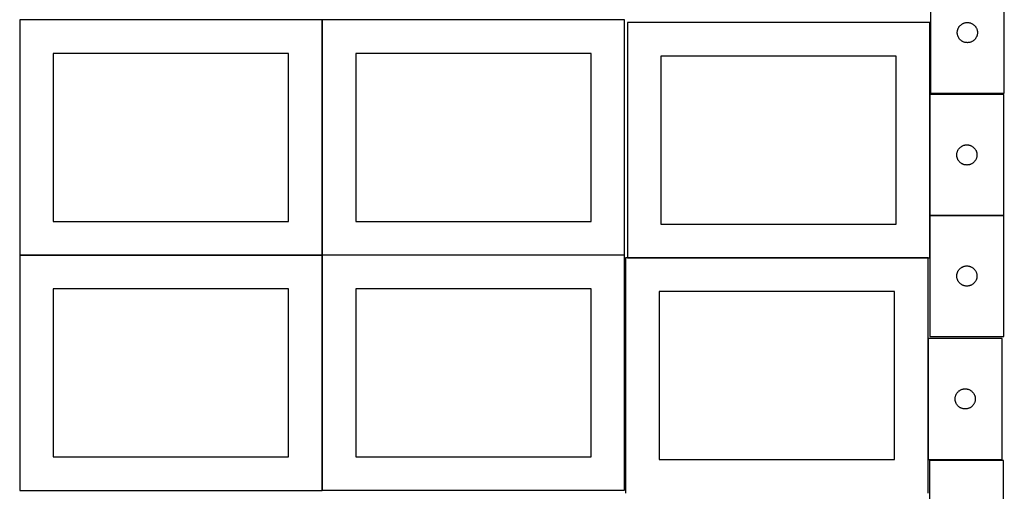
# Model space of a CAD drawing. Header units: millimetres. Extents: x 7 to 1493, y 7 to 2993.
# Tile 4 of 15: x 7 to 1472, y 1411 to 2113. Entities that reach past the tile are written whole.
import ezdxf

# ---------------------------------------------------------------- set-up
doc = ezdxf.new("R2010")
doc.units = ezdxf.units.MM
doc.layers.add('COMMON', color=5, linetype='CONTINUOUS', true_color=0x0000ff)
doc.layers.add('CUT', color=7, linetype='CONTINUOUS', true_color=0x000000)

msp = doc.modelspace()

# ---------------------------------------------------------------- linework, layer by layer
at = {"layer": 'COMMON'}
for p, q in [((456.624736, 1762.87521), (456.624736, 2112.823825)), ((818.672178, 2112.975211), (568.672178, 2112.975211)), ((1360.89158, 2001.772524), (1360.89158, 1821.772524)), ((1360.89158, 1821.572523), (1360.89158, 1758.798435)), ((1470.991581, 1821.672524), (1360.991581, 1821.672524)), ((456.524735, 1762.723825), (6.524735, 1762.723825)), ((456.624736, 1412.675209), (456.624736, 1762.623824)), ((906.724736, 1762.77521), (456.724736, 1762.77521)), ((1358.249577, 1758.698435), (910.79158, 1758.698435))]:
    msp.add_line(p, q, dxfattribs=at)
at = {"layer": 'CUT'}
for p, q in [((1361.699942, 2183.828432), (1361.699942, 2003.828432)), ((1471.699942, 2003.828432), (1471.699942, 2183.828432)), ((456.524735, 2112.823825), (6.524735, 2112.823825)), ((6.524735, 2112.823825), (6.524735, 1762.823825)), ((456.524735, 1762.823825), (456.524735, 2112.823825)), ((906.724736, 2112.87521), (456.724736, 2112.87521)), ((456.724736, 2112.87521), (456.724736, 1762.87521)), ((906.724736, 1762.87521), (906.724736, 2112.87521)), ((1360.79158, 2108.798435), (910.79158, 2108.798435)), ((910.79158, 2108.798435), (910.79158, 1758.798435)), ((1360.79158, 1758.798435), (1360.79158, 2108.798435)), ((1401.744679, 2094.986064), (1401.824101, 2095.754407)), ((1401.824101, 2095.754407), (1401.942972, 2096.517644)), ((1401.942972, 2096.517644), (1402.100976, 2097.273748)), ((1402.100976, 2097.273748), (1402.297693, 2098.020717)), ((1402.297693, 2098.020717), (1402.532603, 2098.756568)), ((1402.532603, 2098.756568), (1402.805082, 2099.479351)), ((1402.805082, 2099.479351), (1403.114408, 2100.187148)), ((1403.114408, 2100.187148), (1403.45976, 2100.878083)), ((1403.45976, 2100.878083), (1403.840222, 2101.550324)), ((1403.840222, 2101.550324), (1404.254786, 2102.202088)), ((1404.254786, 2102.202088), (1404.702353, 2102.831646)), ((1404.702353, 2102.831646), (1405.181735, 2103.43733)), ((1405.181735, 2103.43733), (1405.691661, 2104.017532)), ((1405.691661, 2104.017532), (1406.230779, 2104.570715)), ((1406.230779, 2104.570715), (1406.79766, 2105.095411)), ((1406.79766, 2105.095411), (1407.390799, 2105.590229)), ((1407.390799, 2105.590229), (1408.008625, 2106.053857)), ((1408.008625, 2106.053857), (1408.649499, 2106.485066)), ((1408.649499, 2106.485066), (1409.311721, 2106.882711)), ((1409.311721, 2106.882711), (1409.993535, 2107.245738)), ((1409.993535, 2107.245738), (1410.693133, 2107.573186)), ((1410.693133, 2107.573186), (1411.40866, 2107.864184)), ((1411.40866, 2107.864184), (1412.138219, 2108.117963)), ((1412.138219, 2108.117963), (1412.879875, 2108.333848)), ((1412.879875, 2108.333848), (1413.631661, 2108.511267)), ((1413.631661, 2108.511267), (1414.391583, 2108.649751)), ((1414.391583, 2108.649751), (1415.157627, 2108.74893)), ((1415.157627, 2108.74893), (1415.92776, 2108.808544)), ((1415.92776, 2108.808544), (1416.699942, 2108.828432)), ((1416.699942, 2108.828432), (1417.472123, 2108.808544)), ((1417.472123, 2108.808544), (1418.242257, 2108.74893)), ((1418.242257, 2108.74893), (1419.0083, 2108.649751)), ((1419.0083, 2108.649751), (1419.768223, 2108.511267)), ((1419.768223, 2108.511267), (1420.520008, 2108.333848)), ((1420.520008, 2108.333848), (1421.261664, 2108.117963)), ((1421.261664, 2108.117963), (1421.991223, 2107.864184)), ((1421.991223, 2107.864184), (1422.70675, 2107.573186)), ((1422.70675, 2107.573186), (1423.406348, 2107.245738)), ((1423.406348, 2107.245738), (1424.088163, 2106.882711)), ((1424.088163, 2106.882711), (1424.750384, 2106.485066)), ((1424.750384, 2106.485066), (1425.391258, 2106.053857)), ((1425.391258, 2106.053857), (1426.009084, 2105.590229)), ((1426.009084, 2105.590229), (1426.602223, 2105.095411)), ((1426.602223, 2105.095411), (1427.169104, 2104.570715)), ((1427.169104, 2104.570715), (1427.708222, 2104.017532)), ((1427.708222, 2104.017532), (1428.218148, 2103.43733)), ((1428.218148, 2103.43733), (1428.69753, 2102.831646)), ((1428.69753, 2102.831646), (1429.145097, 2102.202088)), ((1429.145097, 2102.202088), (1429.559661, 2101.550324)), ((1429.559661, 2101.550324), (1429.940124, 2100.878083)), ((1429.940124, 2100.878083), (1430.285476, 2100.187148)), ((1430.285476, 2100.187148), (1430.594801, 2099.479351)), ((1430.594801, 2099.479351), (1430.86728, 2098.756568)), ((1430.86728, 2098.756568), (1431.10219, 2098.020717)), ((1431.10219, 2098.020717), (1431.298907, 2097.273748)), ((1431.298907, 2097.273748), (1431.456911, 2096.517644)), ((1431.456911, 2096.517644), (1431.575782, 2095.754407)), ((1431.575782, 2095.754407), (1431.655204, 2094.986064)), ((1401.704915, 2094.214651), (1401.744679, 2094.986064)), ((1401.704915, 2093.442213), (1401.704915, 2094.214651)), ((1401.744679, 2092.6708), (1401.704915, 2093.442213)), ((1401.824101, 2091.902457), (1401.744679, 2092.6708)), ((1401.942972, 2091.139221), (1401.824101, 2091.902457)), ((1402.100976, 2090.383116), (1401.942972, 2091.139221)), ((1402.297693, 2089.636148), (1402.100976, 2090.383116)), ((1402.532603, 2088.900296), (1402.297693, 2089.636148)), ((1402.805082, 2088.177514), (1402.532603, 2088.900296)), ((1403.114408, 2087.469716), (1402.805082, 2088.177514)), ((1403.45976, 2086.778781), (1403.114408, 2087.469716)), ((1403.840222, 2086.10654), (1403.45976, 2086.778781)), ((1404.254786, 2085.454776), (1403.840222, 2086.10654)), ((1404.702353, 2084.825218), (1404.254786, 2085.454776)), ((1405.181735, 2084.219534), (1404.702353, 2084.825218)), ((1405.691661, 2083.639332), (1405.181735, 2084.219534)), ((1406.230779, 2083.086149), (1405.691661, 2083.639332)), ((1406.79766, 2082.561453), (1406.230779, 2083.086149)), ((1407.390799, 2082.066635), (1406.79766, 2082.561453)), ((1408.008625, 2081.603007), (1407.390799, 2082.066635)), ((1408.649499, 2081.171799), (1408.008625, 2081.603007)), ((1409.311721, 2080.774154), (1408.649499, 2081.171799)), ((1409.993535, 2080.411126), (1409.311721, 2080.774154)), ((1424.088163, 2080.774154), (1423.406348, 2080.411126)), ((1424.750384, 2081.171799), (1424.088163, 2080.774154)), ((1425.391258, 2081.603007), (1424.750384, 2081.171799)), ((1426.009084, 2082.066635), (1425.391258, 2081.603007)), ((1426.602223, 2082.561453), (1426.009084, 2082.066635)), ((1427.169104, 2083.086149), (1426.602223, 2082.561453)), ((1427.708222, 2083.639332), (1427.169104, 2083.086149)), ((1428.218148, 2084.219534), (1427.708222, 2083.639332)), ((1428.69753, 2084.825218), (1428.218148, 2084.219534)), ((1429.145097, 2085.454776), (1428.69753, 2084.825218)), ((1429.559661, 2086.10654), (1429.145097, 2085.454776)), ((1429.940124, 2086.778781), (1429.559661, 2086.10654)), ((1430.285476, 2087.469716), (1429.940124, 2086.778781)), ((1430.594801, 2088.177514), (1430.285476, 2087.469716)), ((1430.86728, 2088.900296), (1430.594801, 2088.177514)), ((1431.10219, 2089.636148), (1430.86728, 2088.900296)), ((1431.298907, 2090.383116), (1431.10219, 2089.636148)), ((1431.456911, 2091.139221), (1431.298907, 2090.383116)), ((1431.575782, 2091.902457), (1431.456911, 2091.139221)), ((1431.655204, 2092.6708), (1431.575782, 2091.902457)), ((1431.655204, 2094.986064), (1431.694969, 2094.214651)), ((1431.694969, 2093.442213), (1431.655204, 2092.6708)), ((1431.694969, 2094.214651), (1431.694969, 2093.442213)), ((1410.693133, 2080.083679), (1409.993535, 2080.411126)), ((1411.40866, 2079.79268), (1410.693133, 2080.083679)), ((1412.138219, 2079.538901), (1411.40866, 2079.79268)), ((1412.879875, 2079.323016), (1412.138219, 2079.538901)), ((1413.631661, 2079.145597), (1412.879875, 2079.323016)), ((1414.391583, 2079.007114), (1413.631661, 2079.145597)), ((1415.157627, 2078.907934), (1414.391583, 2079.007114)), ((1415.92776, 2078.848321), (1415.157627, 2078.907934)), ((1416.699942, 2078.828432), (1415.92776, 2078.848321)), ((1417.472123, 2078.848321), (1416.699942, 2078.828432)), ((1418.242257, 2078.907934), (1417.472123, 2078.848321)), ((1419.0083, 2079.007114), (1418.242257, 2078.907934)), ((1419.768223, 2079.145597), (1419.0083, 2079.007114)), ((1420.520008, 2079.323016), (1419.768223, 2079.145597)), ((1421.261664, 2079.538901), (1420.520008, 2079.323016)), ((1421.991223, 2079.79268), (1421.261664, 2079.538901)), ((1422.70675, 2080.083679), (1421.991223, 2079.79268)), ((1423.406348, 2080.411126), (1422.70675, 2080.083679)), ((406.524735, 2062.823825), (56.524735, 2062.823825)), ((56.524735, 2062.823825), (56.524735, 1812.823825)), ((406.524735, 1812.823825), (406.524735, 2062.823825)), ((856.724736, 2062.87521), (506.724736, 2062.87521)), ((506.724736, 2062.87521), (506.724736, 1812.87521)), ((856.724736, 1812.87521), (856.724736, 2062.87521)), ((1310.79158, 2058.798435), (960.79158, 2058.798435)), ((960.79158, 2058.798435), (960.79158, 1808.798435)), ((1310.79158, 1808.798435), (1310.79158, 2058.798435)), ((1470.991581, 2001.772524), (1360.991581, 2001.772524)), ((1360.991581, 2001.772524), (1360.991581, 1821.772524)), ((1361.699942, 2003.828432), (1471.699942, 2003.828432)), ((1470.991581, 1821.772524), (1470.991581, 2001.772524)), ((1402.751399, 1918.822175), (1403.131862, 1919.494416)), ((1403.131862, 1919.494416), (1403.546426, 1920.14618)), ((1403.546426, 1920.14618), (1403.993993, 1920.775738)), ((1403.993993, 1920.775738), (1404.473375, 1921.381422)), ((1404.473375, 1921.381422), (1404.983301, 1921.961624)), ((1404.983301, 1921.961624), (1405.522419, 1922.514807)), ((1405.522419, 1922.514807), (1406.089299, 1923.039503)), ((1406.089299, 1923.039503), (1406.682439, 1923.534321)), ((1406.682439, 1923.534321), (1407.300265, 1923.997949)), ((1407.300265, 1923.997949), (1407.941138, 1924.429157)), ((1407.941138, 1924.429157), (1408.60336, 1924.826803)), ((1408.60336, 1924.826803), (1409.285174, 1925.18983)), ((1409.285174, 1925.18983), (1409.984773, 1925.517278)), ((1409.984773, 1925.517278), (1410.7003, 1925.808276)), ((1410.7003, 1925.808276), (1411.429859, 1926.062055)), ((1411.429859, 1926.062055), (1412.171514, 1926.27794)), ((1412.171514, 1926.27794), (1412.9233, 1926.455359)), ((1412.9233, 1926.455359), (1413.683223, 1926.593842)), ((1413.683223, 1926.593842), (1414.449266, 1926.693022)), ((1414.449266, 1926.693022), (1415.2194, 1926.752635)), ((1415.2194, 1926.752635), (1415.991581, 1926.772524)), ((1415.991581, 1926.772524), (1416.763763, 1926.752635)), ((1416.763763, 1926.752635), (1417.533896, 1926.693022)), ((1417.533896, 1926.693022), (1418.29994, 1926.593842)), ((1418.29994, 1926.593842), (1419.059862, 1926.455359)), ((1419.059862, 1926.455359), (1419.811648, 1926.27794)), ((1419.811648, 1926.27794), (1420.553304, 1926.062055)), ((1420.553304, 1926.062055), (1421.282863, 1925.808276)), ((1421.282863, 1925.808276), (1421.99839, 1925.517278)), ((1421.99839, 1925.517278), (1422.697988, 1925.18983)), ((1422.697988, 1925.18983), (1423.379802, 1924.826803)), ((1423.379802, 1924.826803), (1424.042024, 1924.429157)), ((1424.042024, 1924.429157), (1424.682898, 1923.997949)), ((1424.682898, 1923.997949), (1425.300724, 1923.534321)), ((1425.300724, 1923.534321), (1425.893863, 1923.039503)), ((1425.893863, 1923.039503), (1426.460744, 1922.514807)), ((1426.460744, 1922.514807), (1426.999862, 1921.961624)), ((1426.999862, 1921.961624), (1427.509788, 1921.381422)), ((1427.509788, 1921.381422), (1427.98917, 1920.775738)), ((1427.98917, 1920.775738), (1428.436737, 1920.14618)), ((1428.436737, 1920.14618), (1428.851301, 1919.494416)), ((1428.851301, 1919.494416), (1429.231763, 1918.822175)), ((1400.996554, 1912.158743), (1401.036318, 1912.930156)), ((1400.996554, 1911.386305), (1400.996554, 1912.158743)), ((1401.036318, 1910.614892), (1400.996554, 1911.386305)), ((1401.036318, 1912.930156), (1401.115741, 1913.698499)), ((1401.115741, 1909.846549), (1401.036318, 1910.614892)), ((1401.115741, 1913.698499), (1401.234612, 1914.461735)), ((1401.234612, 1909.083313), (1401.115741, 1909.846549)), ((1401.234612, 1914.461735), (1401.392616, 1915.21784)), ((1401.392616, 1908.327208), (1401.234612, 1909.083313)), ((1401.392616, 1915.21784), (1401.589333, 1915.964808)), ((1401.589333, 1907.580239), (1401.392616, 1908.327208)), ((1401.589333, 1915.964808), (1401.824243, 1916.70066)), ((1401.824243, 1906.844388), (1401.589333, 1907.580239)), ((1401.824243, 1916.70066), (1402.096722, 1917.423442)), ((1402.096722, 1906.121606), (1401.824243, 1906.844388)), ((1402.096722, 1917.423442), (1402.406047, 1918.13124)), ((1402.406047, 1905.413808), (1402.096722, 1906.121606)), ((1402.406047, 1918.13124), (1402.751399, 1918.822175)), ((1402.751399, 1904.722873), (1402.406047, 1905.413808)), ((1429.231763, 1918.822175), (1429.577115, 1918.13124)), ((1429.577115, 1905.413808), (1429.231763, 1904.722873)), ((1429.577115, 1918.13124), (1429.886441, 1917.423442)), ((1429.886441, 1906.121606), (1429.577115, 1905.413808)), ((1429.886441, 1917.423442), (1430.15892, 1916.70066)), ((1430.15892, 1906.844388), (1429.886441, 1906.121606)), ((1430.15892, 1916.70066), (1430.393829, 1915.964808)), ((1430.393829, 1907.580239), (1430.15892, 1906.844388)), ((1430.393829, 1915.964808), (1430.590547, 1915.21784)), ((1430.590547, 1908.327208), (1430.393829, 1907.580239)), ((1430.590547, 1915.21784), (1430.748551, 1914.461735)), ((1430.748551, 1909.083313), (1430.590547, 1908.327208)), ((1430.748551, 1914.461735), (1430.867421, 1913.698499)), ((1430.867421, 1909.846549), (1430.748551, 1909.083313)), ((1430.867421, 1913.698499), (1430.946844, 1912.930156)), ((1430.946844, 1910.614892), (1430.867421, 1909.846549)), ((1430.946844, 1912.930156), (1430.986608, 1912.158743)), ((1430.986608, 1911.386305), (1430.946844, 1910.614892)), ((1430.986608, 1912.158743), (1430.986608, 1911.386305)), ((1403.131862, 1904.050632), (1402.751399, 1904.722873)), ((1403.546426, 1903.398868), (1403.131862, 1904.050632)), ((1403.993993, 1902.76931), (1403.546426, 1903.398868)), ((1404.473375, 1902.163626), (1403.993993, 1902.76931)), ((1404.983301, 1901.583424), (1404.473375, 1902.163626)), ((1405.522419, 1901.030241), (1404.983301, 1901.583424)), ((1406.089299, 1900.505545), (1405.522419, 1901.030241)), ((1406.682439, 1900.010727), (1406.089299, 1900.505545)), ((1407.300265, 1899.547099), (1406.682439, 1900.010727)), ((1407.941138, 1899.115891), (1407.300265, 1899.547099)), ((1408.60336, 1898.718245), (1407.941138, 1899.115891)), ((1409.285174, 1898.355218), (1408.60336, 1898.718245)), ((1409.984773, 1898.02777), (1409.285174, 1898.355218)), ((1410.7003, 1897.736772), (1409.984773, 1898.02777)), ((1411.429859, 1897.482993), (1410.7003, 1897.736772)), ((1412.171514, 1897.267108), (1411.429859, 1897.482993)), ((1412.9233, 1897.089689), (1412.171514, 1897.267108)), ((1413.683223, 1896.951206), (1412.9233, 1897.089689)), ((1414.449266, 1896.852026), (1413.683223, 1896.951206)), ((1415.2194, 1896.792413), (1414.449266, 1896.852026)), ((1415.991581, 1896.772524), (1415.2194, 1896.792413)), ((1416.763763, 1896.792413), (1415.991581, 1896.772524)), ((1417.533896, 1896.852026), (1416.763763, 1896.792413)), ((1418.29994, 1896.951206), (1417.533896, 1896.852026)), ((1419.059862, 1897.089689), (1418.29994, 1896.951206)), ((1419.811648, 1897.267108), (1419.059862, 1897.089689)), ((1420.553304, 1897.482993), (1419.811648, 1897.267108)), ((1421.282863, 1897.736772), (1420.553304, 1897.482993)), ((1421.99839, 1898.02777), (1421.282863, 1897.736772)), ((1422.697988, 1898.355218), (1421.99839, 1898.02777)), ((1423.379802, 1898.718245), (1422.697988, 1898.355218)), ((1424.042024, 1899.115891), (1423.379802, 1898.718245)), ((1424.682898, 1899.547099), (1424.042024, 1899.115891)), ((1425.300724, 1900.010727), (1424.682898, 1899.547099)), ((1425.893863, 1900.505545), (1425.300724, 1900.010727)), ((1426.460744, 1901.030241), (1425.893863, 1900.505545)), ((1426.999862, 1901.583424), (1426.460744, 1901.030241)), ((1427.509788, 1902.163626), (1426.999862, 1901.583424)), ((1427.98917, 1902.76931), (1427.509788, 1902.163626)), ((1428.436737, 1903.398868), (1427.98917, 1902.76931)), ((1428.851301, 1904.050632), (1428.436737, 1903.398868)), ((1429.231763, 1904.722873), (1428.851301, 1904.050632)), ((1360.991581, 1821.772524), (1470.991581, 1821.772524)), ((1470.991581, 1821.572523), (1360.991581, 1821.572523)), ((1360.991581, 1821.572523), (1360.991581, 1641.572523)), ((1470.991581, 1641.572523), (1470.991581, 1821.572523)), ((56.524735, 1812.823825), (406.524735, 1812.823825)), ((506.724736, 1812.87521), (856.724736, 1812.87521)), ((960.79158, 1808.798435), (1310.79158, 1808.798435)), ((6.524735, 1762.823825), (456.524735, 1762.823825)), ((456.524735, 1762.623824), (6.524735, 1762.623824)), ((6.524735, 1762.623824), (6.524735, 1412.623824)), ((456.524735, 1412.623824), (456.524735, 1762.623824)), ((456.724736, 1762.87521), (906.724736, 1762.87521)), ((906.724736, 1762.675209), (456.724736, 1762.675209)), ((456.724736, 1762.675209), (456.724736, 1412.675209)), ((906.724736, 1412.675209), (906.724736, 1762.675209)), ((1358.249577, 1758.598434), (908.249577, 1758.598434)), ((908.249577, 1758.598434), (908.249577, 1408.598434)), ((910.79158, 1758.798435), (1360.79158, 1758.798435)), ((1358.249577, 1408.598434), (1358.249577, 1758.598434)), ((1406.682439, 1743.33432), (1407.300265, 1743.797948)), ((1407.300265, 1743.797948), (1407.941138, 1744.229156)), ((1407.941138, 1744.229156), (1408.60336, 1744.626802)), ((1408.60336, 1744.626802), (1409.285174, 1744.989829)), ((1409.285174, 1744.989829), (1409.984773, 1745.317277)), ((1409.984773, 1745.317277), (1410.7003, 1745.608275)), ((1410.7003, 1745.608275), (1411.429859, 1745.862054)), ((1411.429859, 1745.862054), (1412.171514, 1746.077939)), ((1412.171514, 1746.077939), (1412.9233, 1746.255358)), ((1412.9233, 1746.255358), (1413.683223, 1746.393841)), ((1413.683223, 1746.393841), (1414.449266, 1746.493021)), ((1414.449266, 1746.493021), (1415.2194, 1746.552634)), ((1415.2194, 1746.552634), (1415.991581, 1746.572523)), ((1415.991581, 1746.572523), (1416.763763, 1746.552634)), ((1416.763763, 1746.552634), (1417.533896, 1746.493021)), ((1417.533896, 1746.493021), (1418.29994, 1746.393841)), ((1418.29994, 1746.393841), (1419.059862, 1746.255358)), ((1419.059862, 1746.255358), (1419.811648, 1746.077939)), ((1419.811648, 1746.077939), (1420.553304, 1745.862054)), ((1420.553304, 1745.862054), (1421.282863, 1745.608275)), ((1421.282863, 1745.608275), (1421.99839, 1745.317277)), ((1421.99839, 1745.317277), (1422.697988, 1744.989829)), ((1422.697988, 1744.989829), (1423.379802, 1744.626802)), ((1423.379802, 1744.626802), (1424.042024, 1744.229156)), ((1424.042024, 1744.229156), (1424.682898, 1743.797948)), ((1424.682898, 1743.797948), (1425.300724, 1743.33432)), ((1400.996554, 1731.958742), (1401.036318, 1732.730155)), ((1400.996554, 1731.186304), (1400.996554, 1731.958742)), ((1401.036318, 1730.414891), (1400.996554, 1731.186304)), ((1401.036318, 1732.730155), (1401.115741, 1733.498498)), ((1401.115741, 1729.646548), (1401.036318, 1730.414891)), ((1401.115741, 1733.498498), (1401.234612, 1734.261734)), ((1401.234612, 1728.883312), (1401.115741, 1729.646548)), ((1401.234612, 1734.261734), (1401.392616, 1735.017839)), ((1401.392616, 1735.017839), (1401.589333, 1735.764807)), ((1401.589333, 1735.764807), (1401.824243, 1736.500659)), ((1401.824243, 1736.500659), (1402.096722, 1737.223441)), ((1402.096722, 1737.223441), (1402.406047, 1737.931239)), ((1402.406047, 1737.931239), (1402.751399, 1738.622174)), ((1402.751399, 1738.622174), (1403.131862, 1739.294415)), ((1403.131862, 1739.294415), (1403.546426, 1739.946179)), ((1403.546426, 1739.946179), (1403.993993, 1740.575737)), ((1403.993993, 1740.575737), (1404.473375, 1741.181421)), ((1404.473375, 1741.181421), (1404.983301, 1741.761623)), ((1404.983301, 1741.761623), (1405.522419, 1742.314806)), ((1405.522419, 1742.314806), (1406.089299, 1742.839502)), ((1406.089299, 1742.839502), (1406.682439, 1743.33432)), ((1425.300724, 1743.33432), (1425.893863, 1742.839502)), ((1425.893863, 1742.839502), (1426.460744, 1742.314806)), ((1426.460744, 1742.314806), (1426.999862, 1741.761623)), ((1426.999862, 1741.761623), (1427.509788, 1741.181421)), ((1427.509788, 1741.181421), (1427.98917, 1740.575737)), ((1427.98917, 1740.575737), (1428.436737, 1739.946179)), ((1428.436737, 1739.946179), (1428.851301, 1739.294415)), ((1428.851301, 1739.294415), (1429.231763, 1738.622174)), ((1429.231763, 1738.622174), (1429.577115, 1737.931239)), ((1429.577115, 1737.931239), (1429.886441, 1737.223441)), ((1429.886441, 1737.223441), (1430.15892, 1736.500659)), ((1430.15892, 1736.500659), (1430.393829, 1735.764807)), ((1430.393829, 1735.764807), (1430.590547, 1735.017839)), ((1430.590547, 1735.017839), (1430.748551, 1734.261734)), ((1430.748551, 1734.261734), (1430.867421, 1733.498498)), ((1430.867421, 1729.646548), (1430.748551, 1728.883312)), ((1430.867421, 1733.498498), (1430.946844, 1732.730155)), ((1430.946844, 1730.414891), (1430.867421, 1729.646548)), ((1430.946844, 1732.730155), (1430.986608, 1731.958742)), ((1430.986608, 1731.186304), (1430.946844, 1730.414891)), ((1430.986608, 1731.958742), (1430.986608, 1731.186304)), ((1401.392616, 1728.127207), (1401.234612, 1728.883312)), ((1401.589333, 1727.380238), (1401.392616, 1728.127207)), ((1401.824243, 1726.644387), (1401.589333, 1727.380238)), ((1402.096722, 1725.921605), (1401.824243, 1726.644387)), ((1402.406047, 1725.213807), (1402.096722, 1725.921605)), ((1402.751399, 1724.522872), (1402.406047, 1725.213807)), ((1403.131862, 1723.850631), (1402.751399, 1724.522872)), ((1403.546426, 1723.198867), (1403.131862, 1723.850631)), ((1403.993993, 1722.569309), (1403.546426, 1723.198867)), ((1404.473375, 1721.963625), (1403.993993, 1722.569309)), ((1404.983301, 1721.383423), (1404.473375, 1721.963625)), ((1405.522419, 1720.83024), (1404.983301, 1721.383423)), ((1406.089299, 1720.305544), (1405.522419, 1720.83024)), ((1406.682439, 1719.810726), (1406.089299, 1720.305544)), ((1407.300265, 1719.347098), (1406.682439, 1719.810726)), ((1407.941138, 1718.91589), (1407.300265, 1719.347098)), ((1408.60336, 1718.518244), (1407.941138, 1718.91589)), ((1409.285174, 1718.155217), (1408.60336, 1718.518244)), ((1409.984773, 1717.827769), (1409.285174, 1718.155217)), ((1410.7003, 1717.536771), (1409.984773, 1717.827769)), ((1411.429859, 1717.282992), (1410.7003, 1717.536771)), ((1412.171514, 1717.067107), (1411.429859, 1717.282992)), ((1412.9233, 1716.889688), (1412.171514, 1717.067107)), ((1413.683223, 1716.751205), (1412.9233, 1716.889688)), ((1414.449266, 1716.652025), (1413.683223, 1716.751205)), ((1415.2194, 1716.592412), (1414.449266, 1716.652025)), ((1415.991581, 1716.572523), (1415.2194, 1716.592412)), ((1416.763763, 1716.592412), (1415.991581, 1716.572523)), ((1417.533896, 1716.652025), (1416.763763, 1716.592412)), ((1418.29994, 1716.751205), (1417.533896, 1716.652025)), ((1419.059862, 1716.889688), (1418.29994, 1716.751205)), ((1419.811648, 1717.067107), (1419.059862, 1716.889688)), ((1420.553304, 1717.282992), (1419.811648, 1717.067107)), ((1421.282863, 1717.536771), (1420.553304, 1717.282992)), ((1421.99839, 1717.827769), (1421.282863, 1717.536771)), ((1422.697988, 1718.155217), (1421.99839, 1717.827769)), ((1423.379802, 1718.518244), (1422.697988, 1718.155217)), ((1424.042024, 1718.91589), (1423.379802, 1718.518244)), ((1424.682898, 1719.347098), (1424.042024, 1718.91589)), ((1425.300724, 1719.810726), (1424.682898, 1719.347098)), ((1425.893863, 1720.305544), (1425.300724, 1719.810726)), ((1426.460744, 1720.83024), (1425.893863, 1720.305544)), ((1426.999862, 1721.383423), (1426.460744, 1720.83024)), ((1427.509788, 1721.963625), (1426.999862, 1721.383423)), ((1427.98917, 1722.569309), (1427.509788, 1721.963625)), ((1428.436737, 1723.198867), (1427.98917, 1722.569309)), ((1428.851301, 1723.850631), (1428.436737, 1723.198867)), ((1429.231763, 1724.522872), (1428.851301, 1723.850631)), ((1429.577115, 1725.213807), (1429.231763, 1724.522872)), ((1429.886441, 1725.921605), (1429.577115, 1725.213807)), ((1430.15892, 1726.644387), (1429.886441, 1725.921605)), ((1430.393829, 1727.380238), (1430.15892, 1726.644387)), ((1430.590547, 1728.127207), (1430.393829, 1727.380238)), ((1430.748551, 1728.883312), (1430.590547, 1728.127207)), ((406.524735, 1712.623824), (56.524735, 1712.623824)), ((56.524735, 1712.623824), (56.524735, 1462.623824)), ((406.524735, 1462.623824), (406.524735, 1712.623824)), ((856.724736, 1712.675209), (506.724736, 1712.675209)), ((506.724736, 1712.675209), (506.724736, 1462.675209)), ((856.724736, 1462.675209), (856.724736, 1712.675209)), ((1308.249577, 1708.598434), (958.249577, 1708.598434)), ((958.249577, 1708.598434), (958.249577, 1458.598434)), ((1308.249577, 1458.598434), (1308.249577, 1708.598434)), ((1360.991581, 1641.572523), (1470.991581, 1641.572523)), ((1468.507634, 1638.722963), (1358.507634, 1638.722963)), ((1358.507634, 1638.722963), (1358.507634, 1458.722963)), ((1468.507634, 1458.722963), (1468.507634, 1638.722963)), ((1399.105385, 1552.915248), (1399.340295, 1553.651099)), ((1399.340295, 1553.651099), (1399.612774, 1554.373882)), ((1399.612774, 1554.373882), (1399.9221, 1555.081679)), ((1399.9221, 1555.081679), (1400.267452, 1555.772615)), ((1400.267452, 1555.772615), (1400.647914, 1556.444855)), ((1400.647914, 1556.444855), (1401.062478, 1557.096619)), ((1401.062478, 1557.096619), (1401.510045, 1557.726178)), ((1401.510045, 1557.726178), (1401.989427, 1558.331861)), ((1401.989427, 1558.331861), (1402.499353, 1558.912063)), ((1402.499353, 1558.912063), (1403.038471, 1559.465246)), ((1403.038471, 1559.465246), (1403.605352, 1559.989942)), ((1403.605352, 1559.989942), (1404.198491, 1560.484761)), ((1404.198491, 1560.484761), (1404.816317, 1560.948388)), ((1404.816317, 1560.948388), (1405.457191, 1561.379597)), ((1405.457191, 1561.379597), (1406.119413, 1561.777242)), ((1406.119413, 1561.777242), (1406.801227, 1562.14027)), ((1406.801227, 1562.14027), (1407.500825, 1562.467717)), ((1407.500825, 1562.467717), (1408.216352, 1562.758716)), ((1408.216352, 1562.758716), (1408.945911, 1563.012494)), ((1408.945911, 1563.012494), (1409.687567, 1563.228379)), ((1409.687567, 1563.228379), (1410.439353, 1563.405799)), ((1410.439353, 1563.405799), (1411.199275, 1563.544282)), ((1411.199275, 1563.544282), (1411.965319, 1563.643462)), ((1411.965319, 1563.643462), (1412.735452, 1563.703075)), ((1412.735452, 1563.703075), (1413.507634, 1563.722963)), ((1413.507634, 1563.722963), (1414.279815, 1563.703075)), ((1414.279815, 1563.703075), (1415.049949, 1563.643462)), ((1415.049949, 1563.643462), (1415.815992, 1563.544282)), ((1415.815992, 1563.544282), (1416.575915, 1563.405799)), ((1416.575915, 1563.405799), (1417.3277, 1563.228379)), ((1417.3277, 1563.228379), (1418.069356, 1563.012494)), ((1418.069356, 1563.012494), (1418.798915, 1562.758716)), ((1418.798915, 1562.758716), (1419.514442, 1562.467717)), ((1419.514442, 1562.467717), (1420.21404, 1562.14027)), ((1420.21404, 1562.14027), (1420.895855, 1561.777242)), ((1420.895855, 1561.777242), (1421.558076, 1561.379597)), ((1421.558076, 1561.379597), (1422.19895, 1560.948388)), ((1422.19895, 1560.948388), (1422.816776, 1560.484761)), ((1422.816776, 1560.484761), (1423.409915, 1559.989942)), ((1423.409915, 1559.989942), (1423.976796, 1559.465246)), ((1423.976796, 1559.465246), (1424.515914, 1558.912063)), ((1424.515914, 1558.912063), (1425.02584, 1558.331861)), ((1425.02584, 1558.331861), (1425.505222, 1557.726178)), ((1425.505222, 1557.726178), (1425.952789, 1557.096619)), ((1425.952789, 1557.096619), (1426.367353, 1556.444855)), ((1426.367353, 1556.444855), (1426.747816, 1555.772615)), ((1426.747816, 1555.772615), (1427.093167, 1555.081679)), ((1427.093167, 1555.081679), (1427.402493, 1554.373882)), ((1427.402493, 1554.373882), (1427.674972, 1553.651099)), ((1427.674972, 1553.651099), (1427.909882, 1552.915248)), ((1398.512607, 1549.109182), (1398.552371, 1549.880595)), ((1398.512607, 1548.336745), (1398.512607, 1549.109182)), ((1398.552371, 1547.565331), (1398.512607, 1548.336745)), ((1398.552371, 1549.880595), (1398.631793, 1550.648939)), ((1398.631793, 1546.796988), (1398.552371, 1547.565331)), ((1398.631793, 1550.648939), (1398.750664, 1551.412175)), ((1398.750664, 1546.033752), (1398.631793, 1546.796988)), ((1398.750664, 1551.412175), (1398.908668, 1552.16828)), ((1398.908668, 1545.277647), (1398.750664, 1546.033752)), ((1398.908668, 1552.16828), (1399.105385, 1552.915248)), ((1399.105385, 1544.530679), (1398.908668, 1545.277647)), ((1399.340295, 1543.794828), (1399.105385, 1544.530679)), ((1399.612774, 1543.072045), (1399.340295, 1543.794828)), ((1399.9221, 1542.364248), (1399.612774, 1543.072045)), ((1400.267452, 1541.673312), (1399.9221, 1542.364248)), ((1400.647914, 1541.001071), (1400.267452, 1541.673312)), ((1401.062478, 1540.349308), (1400.647914, 1541.001071)), ((1401.510045, 1539.719749), (1401.062478, 1540.349308)), ((1401.989427, 1539.114066), (1401.510045, 1539.719749)), ((1402.499353, 1538.533863), (1401.989427, 1539.114066)), ((1403.038471, 1537.980681), (1402.499353, 1538.533863)), ((1424.515914, 1538.533863), (1423.976796, 1537.980681)), ((1425.02584, 1539.114066), (1424.515914, 1538.533863)), ((1425.505222, 1539.719749), (1425.02584, 1539.114066)), ((1425.952789, 1540.349308), (1425.505222, 1539.719749)), ((1426.367353, 1541.001071), (1425.952789, 1540.349308)), ((1426.747816, 1541.673312), (1426.367353, 1541.001071)), ((1427.093167, 1542.364248), (1426.747816, 1541.673312)), ((1427.402493, 1543.072045), (1427.093167, 1542.364248)), ((1427.674972, 1543.794828), (1427.402493, 1543.072045)), ((1427.909882, 1544.530679), (1427.674972, 1543.794828)), ((1427.909882, 1552.915248), (1428.106599, 1552.16828)), ((1428.106599, 1545.277647), (1427.909882, 1544.530679)), ((1428.106599, 1552.16828), (1428.264603, 1551.412175)), ((1428.264603, 1546.033752), (1428.106599, 1545.277647)), ((1428.264603, 1551.412175), (1428.383474, 1550.648939)), ((1428.383474, 1546.796988), (1428.264603, 1546.033752)), ((1428.383474, 1550.648939), (1428.462896, 1549.880595)), ((1428.462896, 1547.565331), (1428.383474, 1546.796988)), ((1428.462896, 1549.880595), (1428.502661, 1549.109182)), ((1428.502661, 1548.336745), (1428.462896, 1547.565331)), ((1428.502661, 1549.109182), (1428.502661, 1548.336745)), ((1403.605352, 1537.455984), (1403.038471, 1537.980681)), ((1404.198491, 1536.961166), (1403.605352, 1537.455984)), ((1404.816317, 1536.497538), (1404.198491, 1536.961166)), ((1405.457191, 1536.06633), (1404.816317, 1536.497538)), ((1406.119413, 1535.668685), (1405.457191, 1536.06633)), ((1406.801227, 1535.305657), (1406.119413, 1535.668685)), ((1407.500825, 1534.97821), (1406.801227, 1535.305657)), ((1408.216352, 1534.687211), (1407.500825, 1534.97821)), ((1408.945911, 1534.433433), (1408.216352, 1534.687211)), ((1409.687567, 1534.217548), (1408.945911, 1534.433433)), ((1410.439353, 1534.040128), (1409.687567, 1534.217548)), ((1411.199275, 1533.901645), (1410.439353, 1534.040128)), ((1411.965319, 1533.802465), (1411.199275, 1533.901645)), ((1412.735452, 1533.742852), (1411.965319, 1533.802465)), ((1413.507634, 1533.722963), (1412.735452, 1533.742852)), ((1414.279815, 1533.742852), (1413.507634, 1533.722963)), ((1415.049949, 1533.802465), (1414.279815, 1533.742852)), ((1415.815992, 1533.901645), (1415.049949, 1533.802465)), ((1416.575915, 1534.040128), (1415.815992, 1533.901645)), ((1417.3277, 1534.217548), (1416.575915, 1534.040128)), ((1418.069356, 1534.433433), (1417.3277, 1534.217548)), ((1418.798915, 1534.687211), (1418.069356, 1534.433433)), ((1419.514442, 1534.97821), (1418.798915, 1534.687211)), ((1420.21404, 1535.305657), (1419.514442, 1534.97821)), ((1420.895855, 1535.668685), (1420.21404, 1535.305657)), ((1421.558076, 1536.06633), (1420.895855, 1535.668685)), ((1422.19895, 1536.497538), (1421.558076, 1536.06633)), ((1422.816776, 1536.961166), (1422.19895, 1536.497538)), ((1423.409915, 1537.455984), (1422.816776, 1536.961166)), ((1423.976796, 1537.980681), (1423.409915, 1537.455984)), ((56.524735, 1462.623824), (406.524735, 1462.623824)), ((506.724736, 1462.675209), (856.724736, 1462.675209)), ((958.249577, 1458.598434), (1308.249577, 1458.598434)), ((1358.507634, 1458.722963), (1468.507634, 1458.722963)), ((1470.334996, 1457.198183), (1360.334996, 1457.198183)), ((1360.334996, 1457.198183), (1360.334996, 1277.198183)), ((1470.334996, 1277.198183), (1470.334996, 1457.198183)), ((6.524735, 1412.623824), (456.524735, 1412.623824)), ((456.724736, 1412.675209), (906.724736, 1412.675209))]:
    msp.add_line(p, q, dxfattribs=at)

doc.saveas('drawing.dxf')
